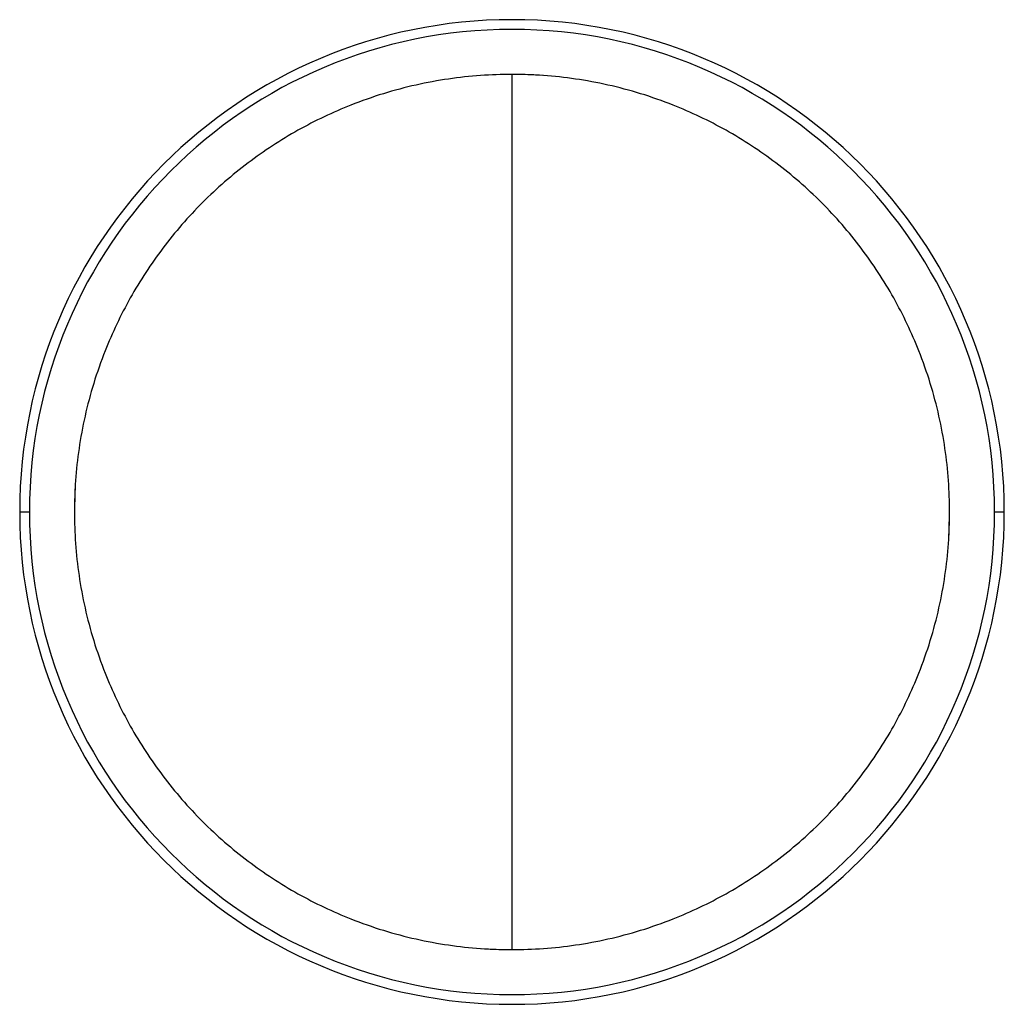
# Model space of a CAD drawing. Header units: millimetres. Extents: x -202 to 202, y -843 to -437.
import ezdxf

# ---------------------------------------------------------------- set-up
doc = ezdxf.new("R2010")
doc.units = ezdxf.units.MM

msp = doc.modelspace()

# ---------------------------------------------------------------- linework, layer by layer
at = {"color": 7, "linetype": 'Continuous', "lineweight": 25}
for p, q in [((-202.5, -640), (-198.5, -640)), ((198.5, -640), (202.5, -640))]:
    msp.add_line(p, q, dxfattribs=at)
at = {"color": 7, "linetype": 'Continuous', "lineweight": 25, "flags": 128}
for points in [[(-179.65, -628.83), (-179.82, -632.04), (-180, -640)], [(179.65, -651.17), (179.82, -647.96), (180, -640)]]:
    msp.add_lwpolyline(points, dxfattribs=at)
at = {"color": 7, "linetype": 'Continuous', "lineweight": 25}
for radius, start, end in [(202.5, 0, 180), (198.5, 0, 180), (180, 85.9857, 90.5428), (202.5, 180, 0), (198.5, 180, 0), (180, 265.9815, 270.5434)]:
    msp.add_arc((0, -640), radius, start, end, dxfattribs=at)
for points, knots in [([(0, -460), (-4.3, -460.09), (-13.03, -460.27), (-26.22, -461.76), (-39.59, -464.23), (-53.03, -467.8), (-65.64, -472.22), (-77.35, -477.32), (-88.13, -482.89), (-98.6, -489.24), (-108.68, -496.34), (-118.3, -504.15), (-127.38, -512.62), (-135.85, -521.7), (-143.66, -531.32), (-150.76, -541.4), (-157.11, -551.87), (-162.68, -562.65), (-167.78, -574.36), (-172.2, -586.97), (-175.77, -600.41), (-178.25, -613.78), (-179.69, -626.97), (-180.15, -640), (-179.69, -653.03), (-178.25, -666.22), (-175.77, -679.59), (-172.2, -693.03), (-167.78, -705.64), (-162.68, -717.35), (-157.11, -728.13), (-150.76, -738.6), (-143.66, -748.68), (-135.85, -758.3), (-127.38, -767.38), (-118.3, -775.85), (-108.68, -783.66), (-98.6, -790.76), (-88.13, -797.11), (-77.35, -802.68), (-65.64, -807.78), (-53.03, -812.2), (-39.59, -815.78), (-26.22, -818.24), (-13.03, -819.73), (-4.3, -819.91), (0, -820)], [0, 0, 0, 0, 0.022833, 0.046292, 0.070338, 0.094922, 0.119987, 0.141196, 0.162652, 0.184309, 0.206119, 0.228034, 0.25, 0.271966, 0.29388, 0.315691, 0.337348, 0.358804, 0.380013, 0.405078, 0.429662, 0.453708, 0.477167, 0.5, 0.522833, 0.546292, 0.570338, 0.594922, 0.619987, 0.641196, 0.662652, 0.684309, 0.70612, 0.728034, 0.75, 0.771966, 0.793881, 0.815691, 0.837348, 0.858804, 0.880013, 0.905078, 0.929662, 0.953708, 0.977167, 1, 1, 1, 1]), ([(0, -820), (4.3, -819.91), (13.03, -819.73), (26.22, -818.24), (39.59, -815.78), (53.03, -812.2), (65.64, -807.78), (77.35, -802.68), (88.13, -797.11), (98.6, -790.76), (108.68, -783.66), (118.3, -775.85), (127.38, -767.38), (135.85, -758.3), (143.66, -748.68), (150.76, -738.6), (157.11, -728.13), (162.68, -717.35), (167.78, -705.64), (172.2, -693.03), (175.77, -679.59), (178.25, -666.22), (179.69, -653.03), (180.15, -640), (179.69, -626.97), (178.25, -613.78), (175.77, -600.41), (172.2, -586.97), (167.78, -574.36), (162.68, -562.65), (157.11, -551.87), (150.76, -541.4), (143.66, -531.32), (135.85, -521.7), (127.38, -512.62), (118.3, -504.15), (108.68, -496.34), (98.6, -489.24), (88.13, -482.89), (77.35, -477.32), (65.64, -472.22), (53.03, -467.8), (39.59, -464.23), (26.22, -461.76), (13.03, -460.27), (4.3, -460.09), (0, -460)], [0, 0, 0, 0, 0.022833, 0.046292, 0.070338, 0.094922, 0.119987, 0.141196, 0.162652, 0.184309, 0.206119, 0.228034, 0.25, 0.271966, 0.29388, 0.315691, 0.337348, 0.358804, 0.380013, 0.405078, 0.429662, 0.453708, 0.477167, 0.5, 0.522833, 0.546292, 0.570338, 0.594922, 0.619987, 0.641196, 0.662652, 0.684309, 0.70612, 0.728034, 0.75, 0.771966, 0.793881, 0.815691, 0.837348, 0.858804, 0.880013, 0.905078, 0.929662, 0.953708, 0.977167, 1, 1, 1, 1]), ([(0, -640), (0, -635.12), (0, -625.76), (0, -612.28), (0, -599.92), (0, -588.61), (0, -578.28), (0, -568.88), (0, -560.09), (0, -551.9), (0, -544.28), (0, -537.45), (0, -531.32), (0, -524.9), (0, -518.28), (0, -513.03), (0, -509.87), (0, -507.94), (0, -505.12), (0, -501.45), (0, -497.57), (0, -493.91), (0, -489.47), (0, -484.43), (0, -478.99), (0, -474.32), (0, -470.89), (0, -468.15), (0, -465.97), (0, -463.93), (0, -462.18), (0, -460.86), (0, -460.09), (0, -460.06), (0, -460.05)], [0, 0, 0, 0, 0.0758833, 0.1456499, 0.20964, 0.2681936, 0.3216497, 0.3703468, 0.4146222, 0.4586191, 0.4981178, 0.533561, 0.5653889, 0.5940385, 0.6341391, 0.6690414, 0.6763412, 0.6834879, 0.6990876, 0.7204151, 0.7405283, 0.7594776, 0.7773154, 0.809694, 0.8383508, 0.8637892, 0.8865631, 0.8982022, 0.9154267, 0.9316561, 0.9471381, 0.9669093, 0.98591, 1, 1, 1, 1]), ([(0, -819.95), (0, -819.94), (0, -819.91), (0, -819.14), (0, -817.82), (0, -816.07), (0, -814.03), (0, -811.85), (0, -809.11), (0, -805.68), (0, -801.01), (0, -795.57), (0, -790.06), (0, -784.59), (0, -780.47), (0, -777.22), (0, -774.95), (0, -773.04), (0, -770.04), (0, -766), (0, -760.28), (0, -754.47), (0, -748.3), (0, -741.73), (0, -734.36), (0, -726.09), (0, -716.81), (0, -707.28), (0, -697.58), (0, -687.79), (0, -677.15), (0, -665.61), (0, -653.13), (0, -644.49), (0, -640)], [0, 0, 0, 0, 0.01409, 0.033091, 0.052862, 0.068344, 0.084573, 0.101798, 0.113437, 0.136211, 0.16165, 0.190306, 0.222685, 0.247907, 0.275339, 0.286752, 0.298536, 0.310699, 0.316434, 0.345391, 0.373955, 0.40596, 0.436444, 0.470533, 0.508748, 0.551616, 0.599665, 0.653427, 0.700025, 0.75074, 0.805834, 0.865567, 0.930202, 1, 1, 1, 1])]:
    msp.add_open_spline(points, degree=3, knots=knots, dxfattribs=at)

doc.saveas('drawing.dxf')
